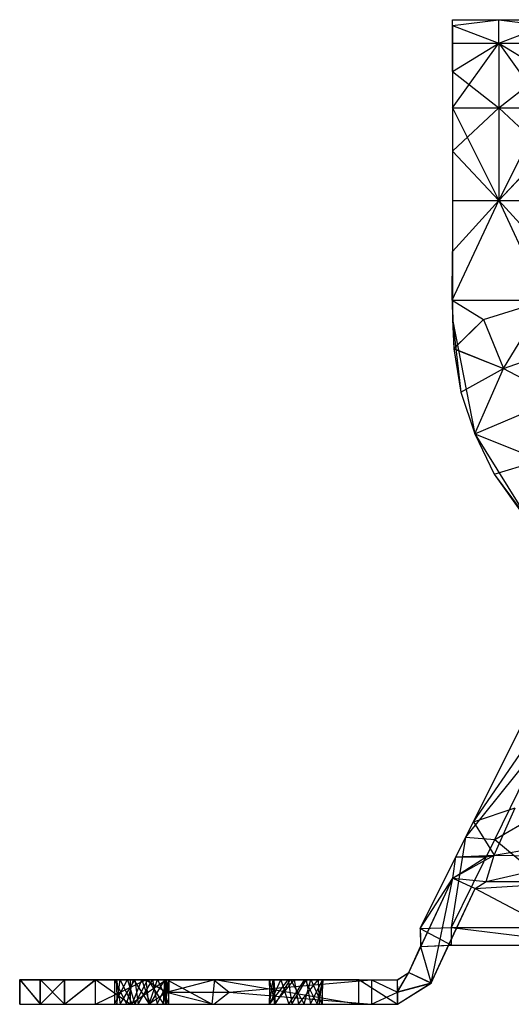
# Model space of a CAD drawing. Header units: inches. Extents: x -2.4 to 2.4, y -6.2 to 6.2.
# Tile 1 of 5: x -2.4 to -0.8, y -6.2 to -3. Entities that reach past the tile are written whole.
import ezdxf

# ---------------------------------------------------------------- set-up
doc = ezdxf.new("R2010")
doc.units = ezdxf.units.IN
doc.layers.get('0').update_dxf_attribs({"true_color": 0xc2ced6})

msp = doc.modelspace()

# ---------------------------------------------------------------- linework, layer by layer
at = {"color": 7, "true_color": 0xf7f7f9}
for p, q in [((-0.9744, -3.0678), (-0.9744, -3.0493)), ((-0.9744, -3.0678), (-0.8259, -3.0493)), ((-0.9744, -3.0678), (-0.9744, -3.0493)), ((-0.9744, -3.0678), (-0.8259, -3.0493)), ((-0.9744, -3.0493), (-0.8259, -3.0493)), ((-0.8259, -3.1242), (-0.8259, -3.0493)), ((-0.8259, -3.1241), (-0.8259, -3.0493)), ((-0.8259, -3.0493), (-0.6775, -3.0678)), ((-0.8259, -3.0493), (-0.6775, -3.0678)), ((-0.8259, -3.0493), (-0.6775, -3.0494)), ((-0.9744, -3.1241), (-0.9744, -3.0678)), ((-0.9744, -3.1241), (-0.9744, -3.0678)), ((-0.9744, -3.0678), (-0.9744, -3.0678)), ((-0.9744, -3.0678), (-0.9744, -3.1242)), ((-0.9744, -3.0678), (-0.8259, -3.1242)), ((-0.9744, -3.0678), (-0.8259, -3.1241)), ((-0.8259, -3.1242), (-0.6775, -3.0678)), ((-0.8259, -3.1241), (-0.6775, -3.0678)), ((-0.9744, -3.1241), (-0.9744, -3.2153)), ((-0.9744, -3.1241), (-0.9744, -3.1242)), ((-0.9744, -3.1241), (-0.8259, -3.1241)), ((-0.9744, -3.2153), (-0.8259, -3.1241)), ((-0.9744, -3.2154), (-0.9744, -3.1242)), ((-0.9744, -3.2154), (-0.8259, -3.1242)), ((-0.9744, -3.2153), (-0.9744, -3.1242)), ((-0.9744, -3.1242), (-0.8259, -3.1242)), ((-0.9744, -3.3325), (-0.8259, -3.1242)), ((-0.8259, -3.1241), (-0.8259, -3.3324)), ((-0.8259, -3.1241), (-0.6775, -3.2153)), ((-0.8259, -3.1241), (-0.6775, -3.1242)), ((-0.8259, -3.1242), (-0.8259, -3.6289)), ((-0.8259, -3.1242), (-0.6775, -3.2154)), ((-0.8259, -3.1242), (-0.6775, -3.1242)), ((-0.8259, -3.1242), (-0.6775, -3.3325)), ((-0.9744, -3.2154), (-0.9744, -3.2153)), ((-0.9744, -3.2153), (-0.9744, -3.3324)), ((-0.9744, -3.2153), (-0.8259, -3.3324)), ((-0.9744, -3.2154), (-0.9744, -3.3325)), ((-0.9744, -3.2154), (-0.9744, -3.3324)), ((-0.8259, -3.3324), (-0.6775, -3.2153)), ((-0.9744, -3.3325), (-0.9744, -3.3324)), ((-0.9744, -3.3324), (-0.9744, -3.4712)), ((-0.9744, -3.3324), (-0.8259, -3.3324)), ((-0.9744, -3.4712), (-0.8259, -3.3324)), ((-0.9744, -3.3325), (-0.9744, -3.4713)), ((-0.9744, -3.3325), (-0.9744, -3.4712)), ((-0.9744, -3.3325), (-0.8259, -3.6289)), ((-0.8259, -3.3324), (-0.8259, -3.6288)), ((-0.8259, -3.3324), (-0.6775, -3.3324)), ((-0.8259, -3.3324), (-0.6775, -3.4712)), ((-0.8259, -3.6289), (-0.6775, -3.3325)), ((-0.9744, -3.4713), (-0.9744, -3.4712)), ((-0.9744, -3.4712), (-0.9744, -3.6288)), ((-0.9744, -3.4712), (-0.8259, -3.6288)), ((-0.9744, -3.4713), (-0.9744, -3.6289)), ((-0.9744, -3.4713), (-0.9744, -3.6288)), ((-0.9744, -3.4713), (-0.8259, -3.6289)), ((-0.8259, -3.6288), (-0.6775, -3.4712)), ((-0.8259, -3.6289), (-0.6775, -3.4713)), ((-0.9751, -3.9491), (-0.8259, -3.6288)), ((-0.9751, -3.9492), (-0.8259, -3.6289)), ((-0.9744, -3.6289), (-0.9744, -3.6288)), ((-0.9744, -3.6288), (-0.9744, -3.7926)), ((-0.9744, -3.6288), (-0.8259, -3.6288)), ((-0.9744, -3.7926), (-0.8259, -3.6288)), ((-0.9744, -3.6289), (-0.9744, -3.7927)), ((-0.9744, -3.6289), (-0.9744, -3.7926)), ((-0.9744, -3.6289), (-0.8259, -3.6289)), ((-0.9744, -3.7927), (-0.8259, -3.6289)), ((-0.8259, -3.6288), (-0.6776, -3.9489)), ((-0.8259, -3.6288), (-0.6775, -3.6288)), ((-0.8259, -3.6288), (-0.6775, -3.7926)), ((-0.8259, -3.6289), (-0.6776, -3.949)), ((-0.8259, -3.6289), (-0.6775, -3.6289)), ((-0.8259, -3.6289), (-0.6775, -3.7927)), ((-0.9751, -3.9491), (-0.9744, -3.7926)), ((-0.9751, -3.9492), (-0.9744, -3.7927)), ((-0.9744, -3.7927), (-0.9744, -3.7926)), ((-0.9744, -3.7926), (-0.9744, -4.0105)), ((-0.9744, -3.7927), (-0.9744, -4.0105)), ((-0.9751, -3.9491), (-0.6776, -3.9489)), ((-0.9751, -3.9492), (-0.6776, -3.949)), ((-0.9751, -3.9491), (-0.9744, -4.0105)), ((-0.9751, -3.9491), (-0.9699, -4.1043)), ((-0.9751, -3.9491), (-0.8754, -4.0104)), ((-0.9751, -3.9492), (-0.9744, -4.0105)), ((-0.9751, -3.9492), (-0.9699, -4.1044)), ((-0.9751, -3.9492), (-0.8754, -4.0105)), ((-0.8754, -4.0104), (-0.6776, -3.9489)), ((-0.8754, -4.0105), (-0.6776, -3.949)), ((-0.8108, -4.1678), (-0.6776, -3.9489)), ((-0.8108, -4.1679), (-0.6776, -3.949)), ((-0.9744, -4.0105), (-0.9699, -4.1044)), ((-0.9744, -4.0105), (-0.9699, -4.1043)), ((-0.9744, -4.0105), (-0.9473, -4.2439)), ((-0.9744, -4.0105), (-0.9473, -4.2438)), ((-0.9744, -4.0105), (-0.9027, -4.378)), ((-0.9744, -4.0105), (-0.9027, -4.3779)), ((-0.9699, -4.1043), (-0.8754, -4.0104)), ((-0.9699, -4.1044), (-0.8754, -4.0105)), ((-0.8754, -4.0104), (-0.8108, -4.1678)), ((-0.8754, -4.0105), (-0.8108, -4.1679)), ((-0.9699, -4.1043), (-0.9473, -4.2438)), ((-0.9699, -4.1043), (-0.8108, -4.1678)), ((-0.9699, -4.1044), (-0.9473, -4.2439)), ((-0.9699, -4.1044), (-0.8108, -4.1679)), ((-0.8108, -4.1678), (-0.6702, -4.1184)), ((-0.8108, -4.1679), (-0.6702, -4.1185)), ((-0.9473, -4.2438), (-0.8108, -4.1678)), ((-0.9473, -4.2439), (-0.8108, -4.1679)), ((-0.9027, -4.3779), (-0.8108, -4.1678)), ((-0.9027, -4.378), (-0.8108, -4.1679)), ((-0.8108, -4.1678), (-0.6315, -4.2626)), ((-0.8108, -4.1679), (-0.6315, -4.2627)), ((-0.9473, -4.2438), (-0.9027, -4.3779)), ((-0.9473, -4.2439), (-0.9027, -4.378)), ((-0.9027, -4.3779), (-0.6315, -4.2626)), ((-0.9027, -4.378), (-0.6315, -4.2627)), ((-0.9027, -4.378), (-0.9027, -4.3779)), ((-0.9027, -4.3779), (-0.8405, -4.5065)), ((-0.9027, -4.3779), (-0.7262, -4.6613)), ((-0.9027, -4.3779), (-0.6923, -4.4618)), ((-0.9027, -4.378), (-0.8405, -4.5066)), ((-0.9027, -4.378), (-0.7262, -4.6613)), ((-0.9027, -4.378), (-0.6923, -4.4619)), ((-0.8405, -4.5065), (-0.6923, -4.4618)), ((-0.8405, -4.5066), (-0.6923, -4.4619)), ((-0.8405, -4.5065), (-0.7589, -4.6227)), ((-0.8405, -4.5065), (-0.7262, -4.6613)), ((-0.8405, -4.5066), (-0.7589, -4.6228)), ((-0.8405, -4.5066), (-0.7262, -4.6613)), ((-0.9633, -5.7343), (-0.746, -5.2989)), ((-0.9319, -5.6713), (-0.746, -5.2989)), ((-0.9071, -5.6217), (-0.746, -5.2989)), ((-0.9319, -5.6713), (-0.6851, -5.3637)), ((-0.8385, -5.6787), (-0.6851, -5.3637)), ((-0.9071, -5.6217), (-0.7349, -5.3718)), ((-0.9071, -5.6217), (-0.7842, -5.3754)), ((-0.8385, -5.6787), (-0.3536, -5.3963)), ((-0.9071, -5.6217), (-0.7734, -5.5768)), ((-0.8406, -5.7285), (-0.7734, -5.5768)), ((-0.9633, -5.7343), (-0.9071, -5.6217)), ((-0.9633, -5.7343), (-0.9071, -5.6217)), ((-0.9071, -5.6217), (-0.8406, -5.7285)), ((-1.0778, -5.9638), (-0.9319, -5.6713)), ((-1.0777, -5.9636), (-0.9319, -5.6713)), ((-0.9772, -5.961), (-0.9319, -5.6713)), ((-0.9772, -5.961), (-0.8385, -5.6787)), ((-0.9633, -5.7343), (-0.9319, -5.6713)), ((-0.9319, -5.6713), (-0.8385, -5.6787)), ((-0.8406, -5.7285), (-0.5225, -5.6748)), ((-0.8385, -5.6787), (-0.5003, -5.961)), ((-1.0778, -5.9638), (-0.9633, -5.7343)), ((-0.9732, -5.8025), (-0.8406, -5.7285)), ((-0.9732, -5.8025), (-0.8406, -5.7285)), ((-0.9732, -5.8025), (-0.9633, -5.7343)), ((-0.9732, -5.8025), (-0.8661, -5.7343)), ((-0.9633, -5.7343), (-0.8406, -5.7285)), ((-0.9633, -5.7343), (-0.9633, -5.7343)), ((-0.9633, -5.7343), (-0.8661, -5.7343)), ((-0.9633, -5.7343), (-0.8661, -5.7343)), ((-0.8661, -5.813), (-0.8406, -5.7285)), ((-0.8661, -5.7343), (-0.8406, -5.7285)), ((-0.8661, -5.813), (-0.5276, -5.7343)), ((-0.8406, -5.7285), (-0.5276, -5.7343)), ((-1.1144, -6.1052), (-0.9732, -5.8025)), ((-1.0778, -5.9638), (-0.9732, -5.8025)), ((-1.0757, -6.0219), (-0.9732, -5.8025)), ((-1.0757, -6.0219), (-0.9732, -5.8025)), ((-1.043, -6.1385), (-0.9732, -5.8025)), ((-0.9732, -5.8025), (-0.9732, -5.8025)), ((-0.9732, -5.8025), (-0.9018, -5.8357)), ((-0.9732, -5.8025), (-0.8661, -5.813)), ((-1.043, -6.1385), (-0.9018, -5.8357)), ((-0.9867, -6.0178), (-0.9018, -5.8357)), ((-0.9867, -6.0178), (-0.9018, -5.8358)), ((-0.9018, -5.8358), (-0.8661, -5.813)), ((-0.9018, -5.8357), (-0.8661, -5.813)), ((-0.9018, -5.8358), (-0.8661, -5.8131)), ((-0.9018, -5.8358), (-0.5571, -5.8131)), ((-0.9018, -5.8358), (-0.9018, -5.8357)), ((-0.9018, -5.8358), (-0.5571, -6.0178)), ((-0.8661, -5.8131), (-0.8661, -5.813)), ((-0.8661, -5.8131), (-0.374, -5.813)), ((-0.8661, -5.813), (-0.3746, -5.813)), ((-0.8661, -5.813), (-0.374, -5.813)), ((-0.8661, -5.8131), (-0.5571, -5.8131)), ((-1.0778, -5.9638), (-1.0777, -5.9636)), ((-1.0778, -5.9638), (-1.0767, -6.0216)), ((-1.0778, -5.9638), (-1.0757, -6.0219)), ((-1.0777, -5.9636), (-0.9772, -5.961)), ((-1.0777, -5.9636), (-1.0767, -6.0216)), ((-1.0777, -5.9636), (-0.9772, -6.0178)), ((-0.9772, -6.0178), (-0.9772, -5.961)), ((-0.9772, -5.961), (-0.5003, -6.0178)), ((-0.9772, -5.961), (-0.5003, -5.961)), ((-1.1144, -6.1055), (-1.0767, -6.0216)), ((-1.1144, -6.1055), (-1.0757, -6.0219)), ((-1.1144, -6.1052), (-1.0757, -6.0219)), ((-1.0767, -6.0216), (-0.9866, -6.0178)), ((-1.0767, -6.0216), (-0.9772, -6.0178)), ((-1.0767, -6.0216), (-1.0757, -6.0219)), ((-1.0767, -6.0216), (-1.043, -6.1387)), ((-1.043, -6.1387), (-0.9867, -6.0178)), ((-1.043, -6.1387), (-0.9866, -6.0178)), ((-1.043, -6.1385), (-0.9867, -6.0178)), ((-0.9867, -6.0178), (-0.9866, -6.0178)), ((-0.9867, -6.0178), (-0.5571, -6.0178)), ((-0.9867, -6.0178), (-0.518, -6.0178)), ((-0.9866, -6.0178), (-0.9772, -6.0178)), ((-0.9866, -6.0178), (-0.518, -6.0178)), ((-0.9866, -6.0178), (-0.5003, -6.0178)), ((-0.9772, -6.0178), (-0.5003, -6.0178)), ((-1.1514, -6.128), (-1.1144, -6.1052)), ((-1.1501, -6.1673), (-1.1144, -6.1052)), ((-1.1501, -6.1282), (-1.1144, -6.1052)), ((-1.1501, -6.1676), (-1.1144, -6.1055)), ((-1.1501, -6.1282), (-1.1144, -6.1055)), ((-1.1144, -6.1055), (-1.1144, -6.1052)), ((-1.1144, -6.1052), (-1.043, -6.1385)), ((-1.1144, -6.1055), (-1.043, -6.1387)), ((-2.3619, -6.1279), (-2.3619, -6.207)), ((-2.3619, -6.1279), (-2.3618, -6.1283)), ((-2.3619, -6.1279), (-2.3616, -6.2066)), ((-2.3619, -6.1279), (-2.2959, -6.2066)), ((-2.3619, -6.1279), (-2.2959, -6.1279)), ((-2.3619, -6.1279), (-2.0581, -6.1279)), ((-2.3619, -6.1279), (-2.0165, -6.1279)), ((-2.3619, -6.1279), (-1.9702, -6.1282)), ((-2.3619, -6.207), (-2.3618, -6.1283)), ((-2.3618, -6.1283), (-2.0396, -6.1282)), ((-2.3618, -6.1283), (-1.9702, -6.1282)), ((-2.3618, -6.1283), (-2.2956, -6.207)), ((-2.3618, -6.1283), (-2.2956, -6.1283)), ((-2.3618, -6.1283), (-2.0515, -6.1284)), ((-2.2959, -6.2066), (-2.2959, -6.1279)), ((-2.2959, -6.1279), (-2.2184, -6.1279)), ((-2.2959, -6.1279), (-2.2184, -6.2066)), ((-2.2959, -6.1279), (-2.0581, -6.1279)), ((-2.2959, -6.1279), (-1.9966, -6.1279)), ((-2.2956, -6.207), (-2.2956, -6.1283)), ((-2.2956, -6.207), (-2.218, -6.1283)), ((-2.2956, -6.1283), (-2.218, -6.1283)), ((-2.2956, -6.1283), (-2.0515, -6.1284)), ((-2.2184, -6.1279), (-2.2184, -6.2066)), ((-2.2184, -6.1279), (-2.1193, -6.1279)), ((-2.2184, -6.1279), (-1.9966, -6.1279)), ((-2.2184, -6.2066), (-2.1193, -6.1279)), ((-2.218, -6.207), (-2.218, -6.1283)), ((-2.218, -6.207), (-2.1189, -6.1283)), ((-2.218, -6.1283), (-2.1189, -6.1283)), ((-2.218, -6.1283), (-2.0515, -6.1284)), ((-2.218, -6.1283), (-1.9928, -6.1283)), ((-2.1193, -6.2066), (-2.1193, -6.1279)), ((-2.1193, -6.1279), (-2.0072, -6.2066)), ((-2.1193, -6.1279), (-2.0072, -6.1279)), ((-2.1193, -6.1279), (-1.9966, -6.1279)), ((-2.1189, -6.207), (-2.1189, -6.1283)), ((-2.1189, -6.1283), (-1.9928, -6.1283)), ((-2.1189, -6.1283), (-1.957, -6.1284)), ((-2.1189, -6.207), (-1.957, -6.1284)), ((-2.0581, -6.1279), (-2.0576, -6.2066)), ((-2.0581, -6.1279), (-2.02, -6.2066)), ((-2.0581, -6.1279), (-2.0165, -6.1279)), ((-2.0581, -6.1279), (-1.9966, -6.1279)), ((-2.0576, -6.2066), (-2.0165, -6.1279)), ((-2.0515, -6.1284), (-2.0396, -6.1282)), ((-2.0515, -6.1284), (-1.9928, -6.1283)), ((-2.0515, -6.1284), (-2.0505, -6.207)), ((-2.0515, -6.1284), (-2.04, -6.207)), ((-2.0505, -6.207), (-2.0396, -6.1282)), ((-2.04, -6.207), (-1.9928, -6.1283)), ((-2.0396, -6.1282), (-2.0008, -6.207)), ((-2.0396, -6.1282), (-1.9702, -6.1282)), ((-2.02, -6.2066), (-1.9966, -6.1279)), ((-2.0165, -6.1279), (-1.9923, -6.2067)), ((-2.0165, -6.1279), (-1.9702, -6.1282)), ((-2.0165, -6.1279), (-1.9512, -6.1279)), ((-2.0165, -6.1279), (-1.5622, -6.1279)), ((-2.0072, -6.2066), (-2.0072, -6.1279)), ((-2.0072, -6.2066), (-1.8917, -6.1279)), ((-2.0072, -6.1279), (-1.9966, -6.1279)), ((-2.0072, -6.1279), (-1.8917, -6.1279)), ((-2.0008, -6.207), (-1.9702, -6.1282)), ((-1.9966, -6.1279), (-1.9466, -6.2066)), ((-1.9966, -6.1279), (-1.9204, -6.1279)), ((-1.9966, -6.1279), (-1.8917, -6.1279)), ((-1.9928, -6.1283), (-1.936, -6.1282)), ((-1.9928, -6.1283), (-1.9816, -6.207)), ((-1.9928, -6.1283), (-1.957, -6.1284)), ((-1.9923, -6.2067), (-1.9512, -6.1279)), ((-1.9816, -6.207), (-1.936, -6.1282)), ((-1.9702, -6.1282), (-1.5622, -6.1279)), ((-1.9702, -6.1282), (-1.9441, -6.2068)), ((-1.9702, -6.1282), (-1.8969, -6.1282)), ((-1.9702, -6.1282), (-1.5588, -6.1283)), ((-1.9702, -6.1282), (-1.5495, -6.1282)), ((-1.957, -6.1284), (-1.936, -6.1282)), ((-1.957, -6.1284), (-1.7392, -6.1283)), ((-1.957, -6.1284), (-1.9486, -6.207)), ((-1.957, -6.1284), (-1.8915, -6.1676)), ((-1.9512, -6.1279), (-1.9005, -6.2067)), ((-1.9512, -6.1279), (-1.8969, -6.1279)), ((-1.9512, -6.1279), (-1.5622, -6.1279)), ((-1.9466, -6.2066), (-1.9204, -6.1279)), ((-1.9441, -6.2068), (-1.8969, -6.1282)), ((-1.936, -6.1282), (-1.9209, -6.207)), ((-1.936, -6.1282), (-1.8831, -6.1282)), ((-1.936, -6.1282), (-1.7392, -6.1283)), ((-1.9209, -6.207), (-1.8831, -6.1282)), ((-1.9204, -6.1279), (-1.8917, -6.1279)), ((-1.9204, -6.1279), (-1.8848, -6.2066)), ((-1.9204, -6.1279), (-1.8826, -6.1279)), ((-1.9204, -6.1279), (-1.7359, -6.1279)), ((-1.9005, -6.2067), (-1.8969, -6.1279)), ((-1.9005, -6.2067), (-1.8826, -6.1279)), ((-1.8969, -6.1279), (-1.8826, -6.1279)), ((-1.8969, -6.1279), (-1.5622, -6.1279)), ((-1.8969, -6.1279), (-1.5474, -6.1279)), ((-1.8969, -6.1282), (-1.8943, -6.2068)), ((-1.8969, -6.1282), (-1.8831, -6.1282)), ((-1.8969, -6.1282), (-1.5588, -6.1283)), ((-1.8969, -6.1282), (-1.5007, -6.1282)), ((-1.8943, -6.2068), (-1.8831, -6.1282)), ((-1.8917, -6.2066), (-1.8917, -6.1279)), ((-1.8917, -6.1279), (-1.7444, -6.2066)), ((-1.8917, -6.1279), (-1.7359, -6.1279)), ((-1.8915, -6.1676), (-1.7392, -6.1283)), ((-1.8848, -6.2066), (-1.8826, -6.1279)), ((-1.8837, -6.207), (-1.8831, -6.1282)), ((-1.8831, -6.1282), (-1.7392, -6.1283)), ((-1.8831, -6.1282), (-1.5007, -6.1282)), ((-1.8831, -6.1282), (-1.2345, -6.1282)), ((-1.8826, -6.1279), (-1.7359, -6.1279)), ((-1.8826, -6.1279), (-1.5474, -6.1279)), ((-1.8826, -6.1279), (-1.4933, -6.1279)), ((-1.8826, -6.1279), (-1.2744, -6.1279)), ((-1.7444, -6.2066), (-1.7359, -6.1279)), ((-1.7392, -6.1283), (-1.2345, -6.1282)), ((-1.7392, -6.1283), (-1.69, -6.1676)), ((-1.7359, -6.1279), (-1.2744, -6.2067)), ((-1.7359, -6.1279), (-1.2744, -6.1279)), ((-1.69, -6.1676), (-1.2345, -6.1282)), ((-1.5622, -6.1279), (-1.5599, -6.2067)), ((-1.5622, -6.1279), (-1.5495, -6.1282)), ((-1.5622, -6.1279), (-1.5474, -6.1279)), ((-1.5622, -6.1279), (-1.543, -6.2067)), ((-1.5622, -6.1279), (-1.5243, -6.128)), ((-1.5614, -6.2069), (-1.5495, -6.1282)), ((-1.5614, -6.2069), (-1.5007, -6.1282)), ((-1.5614, -6.2069), (-1.5588, -6.1283)), ((-1.5599, -6.2067), (-1.5243, -6.128)), ((-1.5588, -6.1283), (-1.5495, -6.1282)), ((-1.5588, -6.1283), (-1.5007, -6.1282)), ((-1.5495, -6.1282), (-1.5243, -6.128)), ((-1.5495, -6.1282), (-1.546, -6.2069)), ((-1.5495, -6.1282), (-1.482, -6.1282)), ((-1.5474, -6.1279), (-1.543, -6.2067)), ((-1.5474, -6.1279), (-1.4933, -6.1279)), ((-1.546, -6.2069), (-1.482, -6.1282)), ((-1.543, -6.2067), (-1.4933, -6.1279)), ((-1.5243, -6.128), (-1.448, -6.1279)), ((-1.5243, -6.128), (-1.4985, -6.2067)), ((-1.5243, -6.128), (-1.482, -6.1282)), ((-1.5007, -6.1282), (-1.4896, -6.2069)), ((-1.5007, -6.1282), (-1.4439, -6.1282)), ((-1.5007, -6.1282), (-1.2345, -6.1282)), ((-1.4985, -6.2067), (-1.448, -6.1279)), ((-1.4933, -6.1279), (-1.4497, -6.2066)), ((-1.4933, -6.1279), (-1.4283, -6.1279)), ((-1.4933, -6.1279), (-1.2744, -6.1279)), ((-1.4896, -6.2069), (-1.4439, -6.1282)), ((-1.482, -6.1282), (-1.448, -6.1279)), ((-1.482, -6.1282), (-1.4681, -6.2069)), ((-1.482, -6.1282), (-1.4048, -6.1282)), ((-1.4681, -6.2069), (-1.4048, -6.1282)), ((-1.4497, -6.2066), (-1.4283, -6.1279)), ((-1.448, -6.1279), (-1.3886, -6.1275)), ((-1.448, -6.1279), (-1.4079, -6.2067)), ((-1.448, -6.1279), (-1.4048, -6.1282)), ((-1.448, -6.1279), (-1.1514, -6.128)), ((-1.4439, -6.1282), (-1.4291, -6.207)), ((-1.4439, -6.1282), (-1.391, -6.1283)), ((-1.4439, -6.1282), (-1.2345, -6.1282)), ((-1.4439, -6.1282), (-1.1501, -6.1282)), ((-1.4291, -6.207), (-1.391, -6.1283)), ((-1.4283, -6.1279), (-1.3886, -6.1275)), ((-1.4283, -6.1279), (-1.3927, -6.2065)), ((-1.4283, -6.1279), (-1.2744, -6.1279)), ((-1.4283, -6.1279), (-1.1514, -6.128)), ((-1.4079, -6.2067), (-1.3886, -6.1275)), ((-1.4048, -6.1282), (-1.1514, -6.128)), ((-1.4048, -6.1282), (-1.4021, -6.2069)), ((-1.4048, -6.1282), (-1.391, -6.1283)), ((-1.4048, -6.1282), (-1.1501, -6.1282)), ((-1.4021, -6.2069), (-1.391, -6.1283)), ((-1.3927, -6.2065), (-1.3886, -6.1275)), ((-1.3915, -6.207), (-1.391, -6.1283)), ((-1.391, -6.1283), (-1.1501, -6.1282)), ((-1.3886, -6.1275), (-1.1514, -6.128)), ((-1.2744, -6.2067), (-1.2744, -6.1279)), ((-1.2744, -6.1279), (-1.1514, -6.128)), ((-1.2744, -6.1279), (-1.1503, -6.2067)), ((-1.2345, -6.1282), (-1.2342, -6.207)), ((-1.2345, -6.1282), (-1.1501, -6.1676)), ((-1.2345, -6.1282), (-1.1501, -6.1282)), ((-1.1514, -6.128), (-1.1503, -6.2067)), ((-1.1514, -6.128), (-1.1501, -6.1673)), ((-1.1514, -6.128), (-1.1501, -6.1282)), ((-1.1503, -6.2067), (-1.043, -6.1385)), ((-1.1501, -6.1676), (-1.1501, -6.1282)), ((-1.1501, -6.2069), (-1.043, -6.1385)), ((-1.1501, -6.1673), (-1.043, -6.1385)), ((-1.1501, -6.2069), (-1.043, -6.1387)), ((-1.1501, -6.1676), (-1.043, -6.1387)), ((-1.043, -6.1387), (-1.043, -6.1385)), ((-1.9486, -6.207), (-1.8915, -6.1676)), ((-1.8915, -6.1676), (-1.7391, -6.207)), ((-1.8915, -6.1676), (-1.69, -6.1676)), ((-1.7391, -6.207), (-1.69, -6.1676)), ((-1.69, -6.1676), (-1.2342, -6.207)), ((-1.2342, -6.207), (-1.1501, -6.1676)), ((-1.1503, -6.2067), (-1.1501, -6.1673)), ((-1.1501, -6.2069), (-1.1501, -6.1676)), ((-2.3619, -6.207), (-2.3616, -6.2066)), ((-2.3619, -6.207), (-2.2956, -6.207)), ((-2.3619, -6.207), (-2.0505, -6.207)), ((-2.3619, -6.207), (-2.0008, -6.207)), ((-2.3616, -6.2066), (-2.2959, -6.2066)), ((-2.3616, -6.2066), (-2.0576, -6.2066)), ((-2.3616, -6.2066), (-2.0008, -6.207)), ((-2.3616, -6.2066), (-1.9923, -6.2067)), ((-2.2959, -6.2066), (-2.2184, -6.2066)), ((-2.2959, -6.2066), (-2.0576, -6.2066)), ((-2.2959, -6.2066), (-2.02, -6.2066)), ((-2.2956, -6.207), (-2.218, -6.207)), ((-2.2956, -6.207), (-2.0505, -6.207)), ((-2.2956, -6.207), (-2.04, -6.207)), ((-2.2184, -6.2066), (-2.1193, -6.2066)), ((-2.2184, -6.2066), (-2.02, -6.2066)), ((-2.218, -6.207), (-2.1189, -6.207)), ((-2.218, -6.207), (-2.04, -6.207)), ((-2.218, -6.207), (-1.9816, -6.207)), ((-2.1193, -6.2066), (-2.02, -6.2066)), ((-2.1193, -6.2066), (-2.0072, -6.2066)), ((-2.1193, -6.2066), (-1.9466, -6.2066)), ((-2.1189, -6.207), (-1.9816, -6.207)), ((-2.1189, -6.207), (-1.9486, -6.207)), ((-2.0576, -6.2066), (-2.02, -6.2066)), ((-2.0576, -6.2066), (-1.9923, -6.2067)), ((-2.0505, -6.207), (-2.04, -6.207)), ((-2.0505, -6.207), (-2.0008, -6.207)), ((-2.04, -6.207), (-1.9816, -6.207)), ((-2.02, -6.2066), (-1.9466, -6.2066)), ((-2.0072, -6.2066), (-1.9466, -6.2066)), ((-2.0072, -6.2066), (-1.8917, -6.2066)), ((-2.0008, -6.207), (-1.9923, -6.2067)), ((-2.0008, -6.207), (-1.5599, -6.2067)), ((-2.0008, -6.207), (-1.9441, -6.2068)), ((-2.0008, -6.207), (-1.546, -6.2069)), ((-1.9923, -6.2067), (-1.9005, -6.2067)), ((-1.9923, -6.2067), (-1.5599, -6.2067)), ((-1.9816, -6.207), (-1.9486, -6.207)), ((-1.9816, -6.207), (-1.9209, -6.207)), ((-1.9486, -6.207), (-1.9209, -6.207)), ((-1.9486, -6.207), (-1.7391, -6.207)), ((-1.9466, -6.2066), (-1.8917, -6.2066)), ((-1.9466, -6.2066), (-1.8848, -6.2066)), ((-1.9466, -6.2066), (-1.7444, -6.2066)), ((-1.9441, -6.2068), (-1.8943, -6.2068)), ((-1.9441, -6.2068), (-1.5614, -6.2069)), ((-1.9441, -6.2068), (-1.546, -6.2069)), ((-1.9209, -6.207), (-1.8837, -6.207)), ((-1.9209, -6.207), (-1.7391, -6.207)), ((-1.9005, -6.2067), (-1.8848, -6.2066)), ((-1.9005, -6.2067), (-1.5599, -6.2067)), ((-1.9005, -6.2067), (-1.543, -6.2067)), ((-1.8943, -6.2068), (-1.8837, -6.207)), ((-1.8943, -6.2068), (-1.5614, -6.2069)), ((-1.8917, -6.2066), (-1.7444, -6.2066)), ((-1.8848, -6.2066), (-1.7444, -6.2066)), ((-1.8848, -6.2066), (-1.543, -6.2067)), ((-1.8848, -6.2066), (-1.2744, -6.2067)), ((-1.8837, -6.207), (-1.5614, -6.2069)), ((-1.8837, -6.207), (-1.4896, -6.2069)), ((-1.8837, -6.207), (-1.7391, -6.207)), ((-1.8837, -6.207), (-1.2342, -6.207)), ((-1.7444, -6.2066), (-1.2744, -6.2067)), ((-1.7391, -6.207), (-1.2342, -6.207)), ((-1.5614, -6.2069), (-1.546, -6.2069)), ((-1.5614, -6.2069), (-1.4896, -6.2069)), ((-1.5599, -6.2067), (-1.546, -6.2069)), ((-1.5599, -6.2067), (-1.543, -6.2067)), ((-1.5599, -6.2067), (-1.4985, -6.2067)), ((-1.546, -6.2069), (-1.4985, -6.2067)), ((-1.546, -6.2069), (-1.4681, -6.2069)), ((-1.543, -6.2067), (-1.4497, -6.2066)), ((-1.543, -6.2067), (-1.2744, -6.2067)), ((-1.4985, -6.2067), (-1.4681, -6.2069)), ((-1.4985, -6.2067), (-1.4079, -6.2067)), ((-1.4896, -6.2069), (-1.4291, -6.207)), ((-1.4896, -6.2069), (-1.2342, -6.207)), ((-1.4681, -6.2069), (-1.4079, -6.2067)), ((-1.4681, -6.2069), (-1.4021, -6.2069)), ((-1.4497, -6.2066), (-1.3927, -6.2065)), ((-1.4497, -6.2066), (-1.2744, -6.2067)), ((-1.4497, -6.2066), (-1.1503, -6.2067)), ((-1.4291, -6.207), (-1.1501, -6.2069)), ((-1.4291, -6.207), (-1.3915, -6.207)), ((-1.4291, -6.207), (-1.2342, -6.207)), ((-1.4079, -6.2067), (-1.3927, -6.2065)), ((-1.4079, -6.2067), (-1.4021, -6.2069)), ((-1.4079, -6.2067), (-1.1503, -6.2067)), ((-1.4021, -6.2069), (-1.1503, -6.2067)), ((-1.4021, -6.2069), (-1.3915, -6.207)), ((-1.4021, -6.2069), (-1.1501, -6.2069)), ((-1.3927, -6.2065), (-1.1503, -6.2067)), ((-1.3915, -6.207), (-1.1501, -6.2069)), ((-1.2744, -6.2067), (-1.1503, -6.2067)), ((-1.2342, -6.207), (-1.1501, -6.2069)), ((-1.1503, -6.2067), (-1.1501, -6.2069))]:
    msp.add_line(p, q, dxfattribs=at)

doc.saveas('drawing.dxf')
